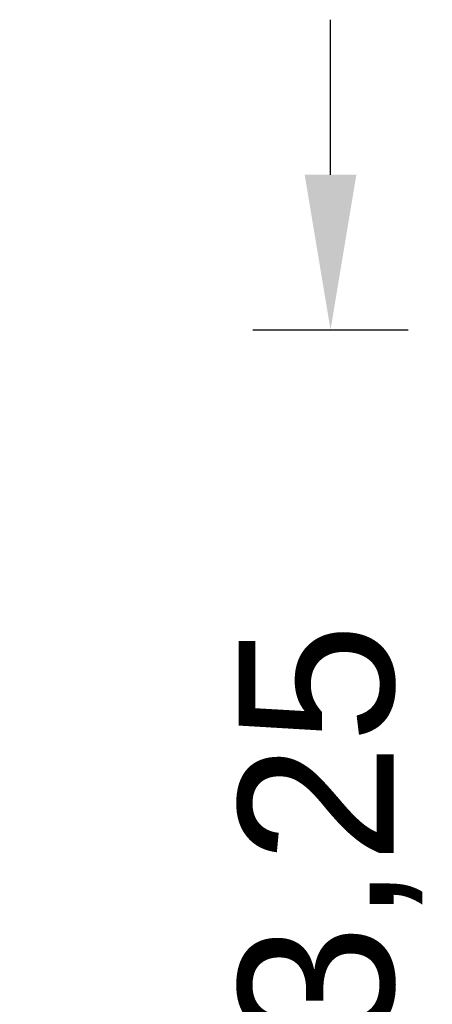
# Model space of a CAD drawing. Header units: metres. Extents: x 70279.8 to 70377.7, y 409251.8 to 409331.5.
# Tile 184 of 244: x 70324.4 to 70325.7, y 409322.4 to 409325.6. Entities that reach past the tile are written whole.
import ezdxf

# ---------------------------------------------------------------- set-up
doc = ezdxf.new("R2010")
doc.units = ezdxf.units.M
doc.styles.add('MACG_standaard', font='arial.ttf', dxfattribs={"height": 2})
doc.dimstyles.new('MACG_standaard', dxfattribs={"dimscale": 0, "dimtxt": 2, "dimasz": 2, "dimexe": 1, "dimexo": 0.1, "dimgap": 1, "dimtad": 0, "dimzin": 1, "dimtxsty": 'MACG_standaard', "dimcen": 0, "dimclrd": 256, "dimclre": 256, "dimclrt": 256, "dimazin": 0, "dimtfac": 1, "dimtofl": 0, "dimtmove": 1, "dimatfit": 3, "dimfxl": 1, "dimfxlon": 1, "dimtfill": 1, "dimlwd": -1, "dimlwe": -1, "dimarcsym": 0})

# ---------------------------------------------------------------- blocks, each defined once
blk = doc.blocks.new('*D2191')
at = {"transparency": 16777216}
for p, q in [((70325.393, 409325.1), (70325.393, 409325.6)), ((70325.143, 409324.6), (70325.643, 409324.6)), ((70325.143, 409321.35), (70325.643, 409321.35)), ((70325.393, 409320.85), (70325.393, 409320.35))]:
    blk.add_line(p, q, dxfattribs=at)
for points in [[(70325.3097, 409325.1), (70325.4764, 409325.1), (70325.393, 409324.6)], [(70325.3097, 409320.85), (70325.4764, 409320.85), (70325.393, 409321.35)]]:
    blk.add_solid(points, dxfattribs=at)
at = {"layer": 'Defpoints', "color": 0, "transparency": 16777216}
for p in [(70324.391, 409324.6), (70325.0795, 409321.35), (70325.393, 409321.35)]:
    blk.add_point(p, dxfattribs=at)
at = {"transparency": 16777216, "insert": (70325.393, 409322.975), "char_height": 0.5, "attachment_point": 5, "rotation": 90, "style": 'MACG_standaard', "bg_fill": 3, "box_fill_scale": 1.1, "bg_fill_color": 256, "bg_fill_true_color": 13158600, "bg_fill_transparency": 0}
blk.add_mtext('3,25', dxfattribs=at)

msp = doc.modelspace()

# ---------------------------------------------------------------- dimensions: what is measured, and where the dimension line sits
dim = msp.add_linear_dim(base=(70325.393, 409321.35), p1=(70324.391, 409324.6), p2=(70325.0795, 409321.35), angle=90, dimstyle='MACG_standaard')
dim.commit()
dim.dimension.update_dxf_attribs({"geometry": '*D2191', "text_midpoint": (70325.393, 409322.975)})

doc.saveas('drawing.dxf')
